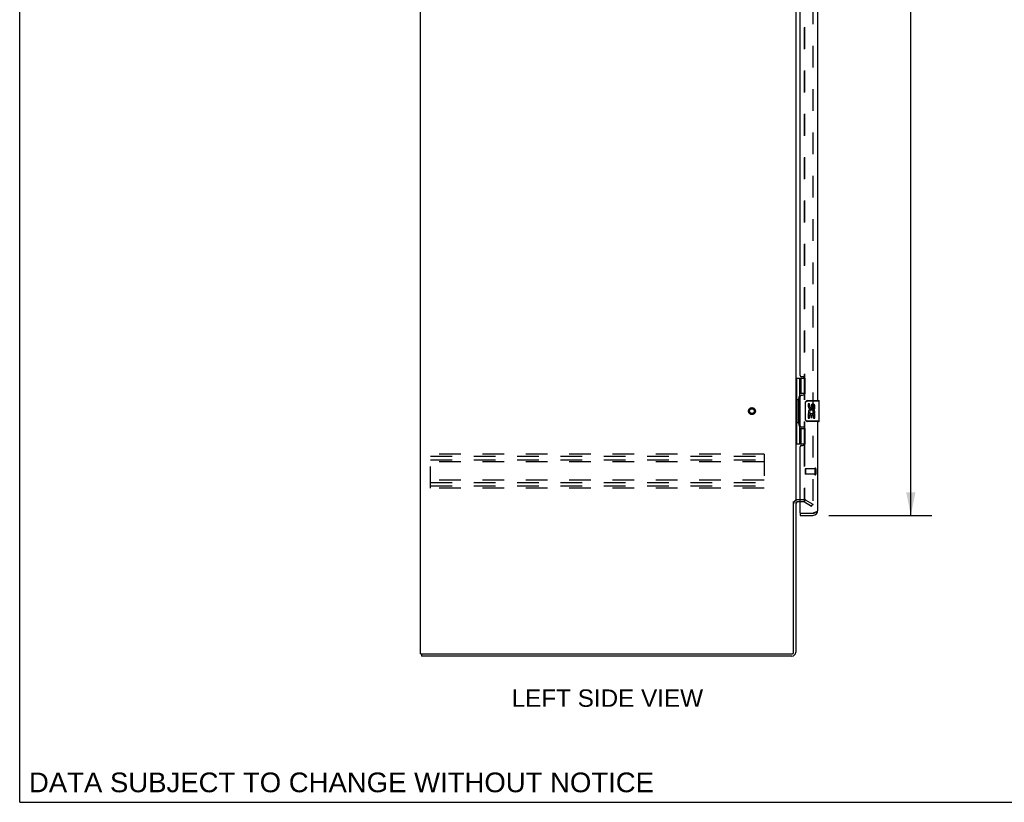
# Model space of a CAD drawing. Header units: inches. Extents: x 0 to 189, y 0 to 122.
# Tile 1 of 19: x 0 to 47, y 0 to 38. Entities that reach past the tile are written whole.
import ezdxf

# ---------------------------------------------------------------- set-up
doc = ezdxf.new("R2010")
doc.units = ezdxf.units.IN
doc.header["$LTSCALE"] = 10.388889
doc.header["$MEASUREMENT"] = 0
doc.linetypes.add('HIDDEN', pattern=[0.2, 0.1, -0.1])
doc.layers.get('0').update_dxf_attribs({"linetype": 'CONTINUOUS'})
for name, color, linetype in [('DEFAULT_2', 8, 'HIDDEN'), ('DIMENSIONS', 7, 'CONTINUOUS'), ('DOOR_ASSEMBLY', 7, 'CONTINUOUS')]:
    doc.layers.add(name, color=color, linetype=linetype)
doc.styles.get("Standard").update_dxf_attribs({"font": 'arial.ttf'})
doc.dimstyles.new('DIMSTYLE_1', dxfattribs={"dimtxt": 0.833333, "dimasz": 1.111111, "dimexe": 0.09, "dimexo": 0.07, "dimgap": 0.0375, "dimtad": 0, "dimtih": 1, "dimtoh": 1, "dimzin": 4, "dimdsep": 46, "dimtxsty": 'Standard', "dimblk": '_FILLED', "dimblk1": '_FILLED', "dimblk2": '_FILLED', "dimcen": 0.09, "dimazin": 1, "dimtfac": 1, "dimtdec": 3, "dimtofl": 0, "dimtmove": 0, "dimatfit": 3, "dimldrblk": '_FILLED', "dimfxl": 0, "dimtolj": 1, "dimtzin": 4, "dimarcsym": 0})

# ---------------------------------------------------------------- blocks, each defined once
blk = doc.blocks.new('_FILLED')
at = {"color": 0, "linetype": 'ByBlock'}
blk.add_solid([(0, 0), (-1, 0.2), (-1, -0.2)], dxfattribs=at)
blk = doc.blocks.new('*D9')
at = {"layer": 'DIMENSIONS', "color": 2, "linetype": 'Continuous'}
for p, q in [((38.812, 76.258), (43.74, 76.258)), ((42.74, 76.258), (42.74, 46.461)), ((42.74, 13.758), (42.74, 43.545)), ((38.812, 13.758), (43.74, 13.758))]:
    blk.add_line(p, q, dxfattribs=at)
at = {"layer": 'DIMENSIONS', "color": 2, "linetype": 'Continuous', "xscale": 1.1111111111, "yscale": 1.1111111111, "zscale": 1.1111111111}
for p, rotation in [((42.74, 76.258), 90), ((42.74, 13.758), 270)]:
    blk.add_blockref('_FILLED', p, dxfattribs=dict(at, rotation=rotation))
at = {"layer": 'DIMENSIONS', "color": 2, "linetype": 'Continuous', "insert": (42.74, 46.045), "char_height": 0.8333, "width": 3.48823, "attachment_point": 2, "line_spacing_factor": 0.9}
blk.add_mtext('62.50\\PDOOR', dxfattribs=at)

msp = doc.modelspace()

# ---------------------------------------------------------------- linework, layer by layer
at = {"color": 7, "linetype": 'Continuous'}
for p, q in [((0, 0), (0, 122.222)), ((19.275, 7.112), (19.275, 7.008)), ((0, 0), (188.889, 0))]:
    msp.add_line(p, q, dxfattribs=at)
at = {"color": 3, "linetype": 'Continuous'}
for p, q in [((19.223, 7.112), (19.223, 78.904)), ((37.223, 75.56), (37.223, 14.456)), ((37.627, 20.333), (37.627, 20.377)), ((37.644, 20.333), (37.644, 20.362)), ((37.627, 17.138), (37.627, 17.183)), ((37.644, 17.153), (37.644, 17.183)), ((37.119, 7.202), (37.119, 14.425)), ((37.223, 14.424), (37.223, 7.197)), ((37.427, 14.404), (37.308, 14.404)), ((19.223, 7.112), (37.029, 7.112)), ((37.034, 7.008), (19.275, 7.008))]:
    msp.add_line(p, q, dxfattribs=at)
at = {"color": 7, "linetype": 'Continuous'}
for centre, radius, start, end in [((37.308, 14.319), 0.189, 133.5203, 145.964), ((37.034, 7.197), 0.085, 270, 360)]:
    msp.add_arc(centre, radius, start, end, dxfattribs=at)
at = {"color": 3, "linetype": 'Continuous'}
for centre, radius, start, end in [((37.308, 14.319), 0.085, 90, 180), ((37.029, 7.202), 0.09, 270, 360), ((37.034, 7.197), 0.189, 270, 360)]:
    msp.add_arc(centre, radius, start, end, dxfattribs=at)
at = {"layer": 'DEFAULT_2', "color": 8, "linetype": 'HIDDEN'}
for p, q in [((38.035, 75.742), (38.035, 14.273)), ((37.627, 43.388), (37.627, 20.377)), ((37.644, 43.403), (37.644, 20.362)), ((37.627, 20.333), (37.627, 17.183)), ((37.644, 20.333), (37.644, 17.183)), ((37.627, 17.138), (37.627, 14.456)), ((37.644, 17.153), (37.644, 14.437)), ((35.702, 16.695), (19.702, 16.695)), ((19.702, 15.07), (19.702, 16.695)), ((19.702, 16.591), (35.702, 16.591)), ((35.702, 16.695), (35.702, 15.07)), ((19.702, 16.424), (35.702, 16.424)), ((35.702, 16.32), (19.702, 16.32)), ((35.702, 15.445), (19.702, 15.445)), ((19.702, 15.341), (35.702, 15.341)), ((19.702, 15.174), (35.702, 15.174)), ((35.702, 15.07), (19.702, 15.07)), ((37.627, 14.508), (37.308, 14.508)), ((37.627, 14.404), (37.427, 14.404)), ((37.644, 14.399), (37.983, 14.203)), ((37.696, 14.489), (38.035, 14.293)), ((37.983, 14.203), (38.035, 14.293))]:
    msp.add_line(p, q, dxfattribs=at)
for points in [[(38.018, 14.253), (38.018, 14.253), (38.016, 14.253), (38.014, 14.254), (38.012, 14.254), (38.01, 14.255)], [(38.035, 14.273), (38.035, 14.271), (38.035, 14.269), (38.034, 14.266), (38.034, 14.264), (38.033, 14.262), (38.032, 14.261), (38.03, 14.259), (38.029, 14.257), (38.027, 14.256), (38.025, 14.255), (38.024, 14.254), (38.022, 14.254), (38.02, 14.253), (38.018, 14.253)]]:
    msp.add_lwpolyline(points, dxfattribs=at)
for radius in [0.164, 0.142, 0.124, 0.114]:
    msp.add_circle((35.119, 18.758), radius, dxfattribs=at)
for centre, radius, start, end in [((37.308, 14.319), 0.189, 145.964, 180), ((37.308, 14.319), 0.189, 90, 133.5203), ((37.627, 14.371), 0.137, 60, 90), ((37.627, 14.371), 0.033, 60, 90)]:
    msp.add_arc(centre, radius, start, end, dxfattribs=at)
at = {"layer": 'DOOR_ASSEMBLY', "color": 3, "linetype": 'Continuous'}
for p, q in [((38.281, 19.258), (38.281, 44.508)), ((37.427, 20.465), (37.427, 43.3)), ((37.547, 20.405), (37.487, 20.405)), ((37.677, 19.655), (37.677, 20.275)), ((37.427, 18.05), (37.427, 19.465)), ((37.487, 19.525), (37.547, 19.525)), ((37.547, 17.99), (37.487, 17.99)), ((38.281, 14.004), (38.281, 18.258)), ((37.677, 17.24), (37.677, 17.86)), ((37.427, 13.882), (37.427, 17.05)), ((37.487, 17.11), (37.547, 17.11)), ((37.427, 13.758), (38.034, 13.758)), ((37.447, 13.862), (38.034, 13.862)), ((38.034, 13.862), (38.064, 13.873))]:
    msp.add_line(p, q, dxfattribs=at)
at = {"layer": 'DOOR_ASSEMBLY', "color": 7, "linetype": 'Continuous'}
for p, q in [((37.223, 20.333), (37.663, 20.333)), ((37.262, 20.333), (37.262, 19.308)), ((37.4, 20.333), (37.4, 17.183)), ((37.486, 19.598), (37.486, 20.333)), ((37.627, 20.333), (37.627, 19.553)), ((37.627, 19.598), (37.4, 19.598)), ((37.24, 19.308), (37.363, 19.308)), ((37.24, 19.308), (37.24, 18.208)), ((37.284, 18.208), (37.284, 19.308)), ((37.363, 19.338), (37.363, 19.358)), ((37.363, 18.208), (37.363, 19.308)), ((37.686, 19.158), (37.693, 19.158)), ((37.686, 18.358), (37.686, 19.158)), ((37.693, 18.358), (37.693, 19.158)), ((37.784, 19.243), (38.341, 19.243)), ((37.786, 19.258), (38.326, 19.258)), ((37.821, 19.258), (37.821, 19.243)), ((37.886, 19.103), (37.823, 19.103)), ((37.823, 19.103), (37.823, 18.967)), ((37.886, 18.967), (37.886, 19.103)), ((37.951, 19.03), (37.952, 18.961)), ((38.012, 18.967), (38.012, 19.009)), ((38.075, 19.009), (38.075, 18.873)), ((38.078, 19.258), (38.078, 19.243)), ((38.138, 18.873), (38.138, 19.009)), ((38.341, 18.273), (38.341, 19.243)), ((37.842, 18.642), (37.823, 18.642)), ((37.823, 18.642), (37.823, 18.412)), ((37.876, 18.642), (37.903, 18.661)), ((37.876, 18.642), (38.138, 18.642)), ((37.886, 18.579), (37.951, 18.579)), ((37.886, 18.412), (37.886, 18.579)), ((37.951, 18.579), (37.951, 18.443)), ((37.951, 18.443), (38.012, 18.443)), ((38.012, 18.579), (38.075, 18.579)), ((38.012, 18.443), (38.012, 18.579)), ((38.067, 18.678), (38.125, 18.653)), ((38.075, 18.873), (38.138, 18.873)), ((38.075, 18.579), (38.075, 18.412)), ((38.138, 18.412), (38.138, 18.642)), ((37.24, 18.208), (37.363, 18.208)), ((37.262, 18.208), (37.262, 17.183)), ((37.363, 18.157), (37.363, 18.177)), ((37.627, 17.962), (37.627, 17.183)), ((37.686, 18.358), (37.693, 18.358)), ((38.341, 18.273), (37.784, 18.273)), ((38.326, 18.258), (37.786, 18.258)), ((37.821, 18.258), (37.821, 18.273)), ((37.823, 18.412), (37.886, 18.412)), ((38.075, 18.412), (38.138, 18.412)), ((38.078, 18.258), (38.078, 18.273)), ((37.4, 17.918), (37.627, 17.918)), ((37.486, 17.183), (37.486, 17.918)), ((37.223, 17.183), (37.663, 17.183)), ((37.427, 13.862), (37.447, 13.862)), ((37.427, 13.862), (37.427, 13.758))]:
    msp.add_line(p, q, dxfattribs=at)
at = {"layer": 'DOOR_ASSEMBLY', "color": 8, "linetype": 'HIDDEN'}
for p, q in [((37.677, 15.976), (37.677, 15.748)), ((38.134, 15.986), (37.687, 15.986)), ((37.687, 15.986), (37.687, 15.738)), ((38.134, 15.738), (37.687, 15.738)), ((38.134, 16.004), (38.134, 15.72)), ((38.177, 16.004), (38.177, 15.72))]:
    msp.add_line(p, q, dxfattribs=at)
at = {"layer": 'DOOR_ASSEMBLY', "color": 7, "linetype": 'Continuous'}
for points in [[(37.4, 19.574), (37.4, 19.57), (37.401, 19.567), (37.401, 19.563), (37.403, 19.558), (37.404, 19.554), (37.406, 19.549), (37.409, 19.543), (37.412, 19.537), (37.415, 19.531), (37.419, 19.524), (37.423, 19.516), (37.428, 19.509), (37.433, 19.5), (37.436, 19.497)], [(37.686, 19.158), (37.686, 19.164), (37.687, 19.17), (37.688, 19.176), (37.689, 19.182), (37.691, 19.188), (37.693, 19.194)], [(37.693, 19.158), (37.693, 19.162), (37.694, 19.166), (37.694, 19.171), (37.695, 19.176), (37.697, 19.181), (37.698, 19.186), (37.701, 19.191), (37.703, 19.197), (37.707, 19.202), (37.711, 19.208), (37.715, 19.214), (37.721, 19.219), (37.727, 19.224), (37.735, 19.229), (37.742, 19.233), (37.75, 19.237), (37.758, 19.239), (37.767, 19.241), (37.775, 19.242), (37.784, 19.243)], [(37.786, 19.258), (37.785, 19.257), (37.785, 19.257), (37.785, 19.256), (37.784, 19.255), (37.784, 19.253), (37.784, 19.251), (37.784, 19.249), (37.784, 19.247), (37.784, 19.245), (37.784, 19.243)], [(37.436, 18.019), (37.433, 18.015), (37.428, 18.007), (37.423, 17.999), (37.419, 17.991), (37.415, 17.985), (37.412, 17.978), (37.409, 17.972), (37.406, 17.967), (37.404, 17.961), (37.403, 17.957), (37.401, 17.952), (37.401, 17.948), (37.4, 17.945), (37.4, 17.941)], [(37.693, 18.321), (37.691, 18.327), (37.689, 18.333), (37.688, 18.339), (37.687, 18.345), (37.686, 18.351), (37.686, 18.358)], [(37.784, 18.273), (37.775, 18.273), (37.767, 18.274), (37.758, 18.276), (37.75, 18.279), (37.742, 18.282), (37.734, 18.286), (37.727, 18.291), (37.721, 18.296), (37.715, 18.302), (37.711, 18.307), (37.707, 18.313), (37.703, 18.318), (37.701, 18.324), (37.698, 18.329), (37.697, 18.334), (37.695, 18.339), (37.694, 18.344), (37.694, 18.349), (37.693, 18.353), (37.693, 18.358)], [(37.786, 18.258), (37.785, 18.258), (37.785, 18.258), (37.785, 18.259), (37.784, 18.26), (37.784, 18.262), (37.784, 18.264), (37.784, 18.266), (37.784, 18.268), (37.784, 18.27), (37.784, 18.273)]]:
    msp.add_lwpolyline(points, dxfattribs=at)
at = {"layer": 'DOOR_ASSEMBLY', "color": 3, "linetype": 'Continuous'}
for points in [[(38.064, 13.873), (38.079, 13.878), (38.093, 13.884), (38.108, 13.889), (38.122, 13.894)], [(38.122, 13.894), (38.135, 13.9), (38.149, 13.905), (38.162, 13.911), (38.174, 13.916), (38.186, 13.922), (38.198, 13.927), (38.209, 13.933), (38.219, 13.938), (38.228, 13.944), (38.237, 13.949), (38.245, 13.955), (38.253, 13.96), (38.259, 13.966), (38.265, 13.971), (38.27, 13.977), (38.274, 13.982), (38.277, 13.988), (38.279, 13.993), (38.28, 13.999), (38.281, 14.004)]]:
    msp.add_lwpolyline(points, dxfattribs=at)
for centre, radius, start, end in [((37.487, 20.465), 0.06, 180, 270), ((37.547, 20.275), 0.13, 0, 90), ((37.487, 19.465), 0.06, 90, 180), ((37.547, 19.655), 0.13, 270, 360), ((37.487, 18.05), 0.06, 180, 270), ((37.547, 17.86), 0.13, 0, 90), ((37.487, 17.05), 0.06, 90, 180), ((37.547, 17.24), 0.13, 270, 360), ((37.447, 13.882), 0.02, 180, 270), ((38.034, 14.004), 0.246, 270, 360)]:
    msp.add_arc(centre, radius, start, end, dxfattribs=at)
at = {"layer": 'DOOR_ASSEMBLY', "color": 7, "linetype": 'Continuous'}
for centre, radius, start, end in [((37.786, 19.158), 0.1, 90, 158.7946), ((37.918, 18.967), 0.0943, 180, 360), ((37.918, 18.967), 0.0314, 180, 261.2295), ((37.917, 18.972), 0.0362, 263.4285, 341.7628), ((38.044, 19.009), 0.0943, 68.6999, 167.4338), ((38.044, 19.009), 0.0314, 0, 180.0485), ((38.044, 19.009), 0.0943, 0, 68.6704), ((38.326, 19.243), 0.015, 0, 90), ((37.977, 18.715), 0.154, 161.4199, 206.1963), ((37.981, 18.716), 0.157, 336.5966, 161.8791), ((37.981, 18.716), 0.157, 205.737, 207.8532), ((37.981, 18.716), 0.0943, 336.5966, 215.1122), ((37.786, 18.358), 0.1, 201.205, 270), ((38.326, 18.273), 0.015, 270, 360), ((38.034, 14.004), 0.142, 270, 311.3832), ((38.117, 14.148), 0.26, 267.3764, 270)]:
    msp.add_arc(centre, radius, start, end, dxfattribs=at)
at = {"layer": 'DOOR_ASSEMBLY', "color": 8, "linetype": 'HIDDEN'}
for centre, radius, start, end in [((37.687, 15.976), 0.01, 90, 180), ((37.687, 15.748), 0.01, 180, 270), ((38.155, 16.004), 0.0215, 0, 180), ((38.155, 15.72), 0.0215, 180, 360)]:
    msp.add_arc(centre, radius, start, end, dxfattribs=at)
at = {"layer": 'DOOR_ASSEMBLY', "color": 7, "linetype": 'Continuous'}
for centre, start_param, end_param in [((37.467, 19.348), 0.699287, 1.51401), ((37.467, 19.348), -4.655602, -3.84088), ((37.467, 18.167), 0.699287, 1.51401), ((37.467, 18.167), -4.655602, -3.84088)]:
    msp.add_ellipse(centre, major_axis=(0, 0.18), ratio=0.579493, start_param=start_param, end_param=end_param, dxfattribs=at)

# ---------------------------------------------------------------- texts
at = {"layer": 'DIMENSIONS', "color": 2, "linetype": 'Continuous', "attachment_point": 2, "line_spacing_factor": 0.9}
for s, insert, char_height, width in [('LEFT SIDE VIEW', (28.184, 5.412), 0.83333, 9.16357), ('DATA SUBJECT TO CHANGE WITHOUT NOTICE', (15.433, 1.427), 0.94444, 29.92028)]:
    msp.add_mtext(s, dxfattribs=dict(at, insert=insert, char_height=char_height, width=width))

# ---------------------------------------------------------------- dimensions: what is measured, and where the dimension line sits
at = {"layer": 'DIMENSIONS', "color": 2, "linetype": 'Continuous'}
dim = msp.add_linear_dim(base=(42.74, 13.758), p1=(38.742, 76.258), p2=(38.742, 13.758), angle=270, text='<>\\PDOOR', dimstyle='DIMSTYLE_1', dxfattribs=at)
dim.commit()
dim.dimension.update_dxf_attribs({"geometry": '*D9', "text_midpoint": (42.74, 45.003), "dimtype": 160})

doc.saveas('drawing.dxf')
